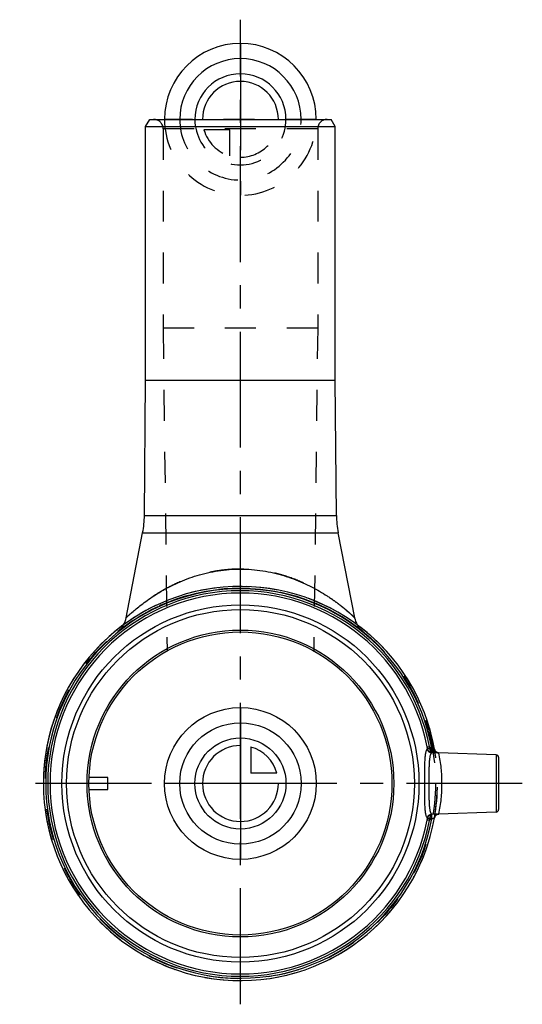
# Model space of a CAD drawing. Header units: millimetres. Extents: x 447 to 553, y 396 to 604.
import ezdxf

# ---------------------------------------------------------------- set-up
doc = ezdxf.new("R2010")
doc.units = ezdxf.units.MM
doc.header["$LTSCALE"] = 65.185185
doc.linetypes.add('CENTER', pattern=[0.6, 0.375, -0.075, 0.075, -0.075])
doc.linetypes.add('HIDDEN', pattern=[0.2, 0.1, -0.1])
for name, color, linetype in [('ACHSEN_S', 7, 'CONTINUOUS'), ('KOERPER', 7, 'CONTINUOUS'), ('KONST.EL_MIT_GEO', 7, 'CONTINUOUS'), ('KURVEN', 7, 'CONTINUOUS')]:
    doc.layers.add(name, color=color, linetype=linetype)

msp = doc.modelspace()

# ---------------------------------------------------------------- linework, layer by layer
at = {"layer": 'ACHSEN_S', "color": 2, "linetype": 'CENTER'}
for p, q in [((493.55, 396.23), (493.55, 603.77)), ((553, 442.77), (447, 442.77))]:
    msp.add_line(p, q, dxfattribs=at)
at = {"layer": 'KOERPER', "color": 7, "linetype": 'Continuous'}
for p, q in [((473.55, 527.77), (473.55, 581.27)), ((513.55, 527.77), (513.55, 581.27)), ((473.3, 499.26), (473.55, 527.77)), ((473.55, 527.77), (513.55, 527.77)), ((513.8, 499.26), (513.55, 527.77)), ((469.45, 477.72), (472.93, 495.62)), ((517.65, 477.72), (514.17, 495.62)), ((547.52, 448.79), (535.32, 449.22)), ((547.52, 436.76), (535.32, 436.33))]:
    msp.add_line(p, q, dxfattribs=at)
at = {"layer": 'KOERPER', "color": 8, "linetype": 'HIDDEN'}
for p, q in [((477.25, 580.77), (477.25, 538.77)), ((509.85, 580.77), (509.85, 538.77)), ((477.25, 538.77), (478.08, 470.73)), ((509.85, 538.77), (477.25, 538.77)), ((509.85, 538.77), (509.02, 470.73))]:
    msp.add_line(p, q, dxfattribs=at)
msp.add_circle((493.55, 442.77), 41.15, dxfattribs=at)
msp.add_arc((493.55, 442.77), 41.55, 169.6908, 126.3761, dxfattribs=at)
at = {"layer": 'KOERPER', "color": 7, "linetype": 'Continuous'}
msp.add_arc((493.55, 442.77), 41.55, 126.3761, 169.6908, dxfattribs=at)
at = {"layer": 'KONST.EL_MIT_GEO', "color": 7, "linetype": 'Continuous'}
for p, q in [((473.55, 581.27), (474.42, 582.77)), ((473.55, 581.27), (513.55, 581.27)), ((474.42, 582.77), (512.68, 582.77)), ((513.55, 581.27), (512.68, 582.77)), ((473.3, 499.26), (513.8, 499.26)), ((472.93, 495.62), (514.17, 495.62)), ((532.94, 450.51), (533.42, 450.6)), ((533.92, 450.2), (533.88, 449.21)), ((533.89, 449.21), (533.88, 449.21)), ((533.92, 450.2), (533.89, 449.21)), ((533.92, 450.2), (533.92, 450.2)), ((534.47, 449.97), (534.47, 449.99)), ((534.48, 449.94), (534.47, 449.97)), ((534.49, 449.92), (534.48, 449.94)), ((534.49, 449.9), (534.49, 449.92)), ((534.5, 449.87), (534.49, 449.9)), ((534.51, 449.85), (534.5, 449.87)), ((534.53, 449.8), (534.52, 449.83)), ((534.54, 449.78), (534.53, 449.81)), ((534.55, 449.76), (534.54, 449.78)), ((534.56, 449.74), (534.55, 449.76)), ((534.57, 449.72), (534.56, 449.74)), ((534.58, 449.7), (534.57, 449.72)), ((534.59, 449.68), (534.58, 449.7)), ((534.6, 449.66), (534.59, 449.68)), ((534.62, 449.64), (534.6, 449.66)), ((534.63, 449.62), (534.61, 449.65)), ((535.26, 449.22), (535.25, 449.23)), ((535.27, 449.22), (535.26, 449.22)), ((535.28, 449.22), (535.27, 449.22)), ((535.28, 449.22), (535.27, 449.22)), ((535.29, 449.22), (535.28, 449.22)), ((535.3, 449.22), (535.29, 449.22)), ((535.29, 449.22), (535.29, 449.22)), ((535.31, 449.22), (535.3, 449.22)), ((535.3, 449.22), (535.3, 449.22)), ((535.32, 449.22), (535.31, 449.22)), ((535.31, 449.22), (535.31, 449.22)), ((535.31, 449.22), (535.31, 449.22)), ((535.32, 449.22), (535.32, 449.22)), ((535.32, 449.22), (535.32, 449.22)), ((535.32, 449.22), (535.32, 449.22)), ((535.32, 449.22), (535.32, 449.22)), ((535.32, 449.22), (535.32, 449.22)), ((547.52, 448.79), (547.52, 436.76)), ((548, 448.29), (548, 437.26)), ((465.6, 444.02), (461.62, 444.02)), ((465.6, 441.52), (465.6, 444.02)), ((461.62, 441.52), (465.6, 441.52)), ((533.88, 436.34), (533.89, 436.34)), ((533.92, 435.35), (533.88, 436.34)), ((533.92, 435.35), (533.89, 436.34)), ((535.32, 436.33), (535.32, 436.33)), ((535.32, 436.33), (535.32, 436.33)), ((535.32, 436.33), (535.32, 436.33)), ((535.32, 436.33), (535.32, 436.33)), ((533.42, 434.95), (532.94, 435.04)), ((533.92, 435.35), (533.92, 435.35))]:
    msp.add_line(p, q, dxfattribs=at)
at = {"layer": 'KONST.EL_MIT_GEO', "color": 8, "linetype": 'HIDDEN'}
for p, q in [((509.85, 580.77), (477.25, 580.77)), ((467.69, 474.78), (467.7, 474.79)), ((519.4, 474.79), (519.41, 474.78)), ((532.82, 456.03), (532.54, 455.94)), ((532.54, 455.94), (532.84, 455.98)), ((532.6, 455.76), (532.88, 455.85)), ((532.66, 455.58), (532.96, 455.63)), ((532.66, 455.56), (532.96, 455.61)), ((532.69, 455.49), (532.99, 455.53)), ((532.78, 455.18), (533.08, 455.23)), ((532.78, 455.18), (533.08, 455.23)), ((532.86, 454.93), (533.16, 454.98)), ((532.91, 454.77), (533.2, 454.86)), ((532.92, 454.74), (533.22, 454.79)), ((532.96, 454.6), (533.26, 454.65)), ((533.01, 454.43), (533.31, 454.48)), ((533.02, 454.41), (533.32, 454.46)), ((533.07, 454.24), (533.37, 454.29)), ((533.09, 454.16), (533.39, 454.2)), ((533.3, 453.42), (533.6, 453.47)), ((533.32, 453.35), (533.61, 453.4)), ((533.32, 453.36), (533.61, 453.4)), ((533.33, 453.31), (533.63, 453.35)), ((533.4, 453.04), (533.7, 453.09)), ((533.5, 452.66), (533.79, 452.7)), ((533.53, 452.53), (533.82, 452.6)), ((533.54, 452.47), (533.84, 452.51)), ((533.65, 451.99), (533.95, 452.06)), ((533.69, 451.81), (533.99, 451.88)), ((533.69, 451.83), (533.99, 451.88)), ((533.69, 451.84), (533.99, 451.88)), ((533.92, 450.75), (534.22, 450.8)), ((533.5, 450.22), (533.01, 450.13)), ((533.5, 450.22), (533.92, 450.2)), ((534, 450.31), (534.3, 450.35)), ((534.01, 450.3), (534.3, 450.35)), ((534.01, 450.29), (534.3, 450.34)), ((534.04, 450.11), (534.34, 450.16)), ((534.06, 449.98), (534.36, 450.03)), ((534.07, 449.93), (534.37, 449.98)), ((534.12, 449.67), (534.41, 449.72)), ((534.12, 449.66), (534.42, 449.7)), ((534.13, 449.57), (534.43, 449.62)), ((534.19, 449.21), (534.49, 449.26)), ((534.47, 450), (534.47, 449.99)), ((535.32, 449.21), (535.32, 449.21)), ((534.58, 435.84), (534.59, 435.86)), ((534.78, 436.1), (534.8, 436.11)), ((534.82, 436.13), (534.83, 436.14)), ((534.85, 436.15), (534.86, 436.16)), ((535.2, 436.31), (535.21, 436.32)), ((535.22, 436.32), (535.23, 436.32)), ((535.29, 436.33), (535.3, 436.33)), ((533.01, 435.42), (533.5, 435.33)), ((533.92, 435.35), (533.5, 435.33)), ((534.53, 435.75), (534.54, 435.78)), ((534.55, 435.8), (534.56, 435.82))]:
    msp.add_line(p, q, dxfattribs=at)
at = {"layer": 'KONST.EL_MIT_GEO', "color": 7, "linetype": 'Continuous'}
for points in [[(534.47, 449.99), (534.46, 450.02), (534.46, 450.02)], [(534.52, 449.83), (534.51, 449.85), (534.5, 449.87)], [(535.25, 449.23), (535.24, 449.23), (535.23, 449.23), (535.22, 449.23), (535.21, 449.23), (535.2, 449.24), (535.19, 449.24), (535.18, 449.24), (535.16, 449.25), (535.15, 449.25), (535.14, 449.25), (535.13, 449.26), (535.11, 449.26), (535.1, 449.27), (535.09, 449.27), (535.07, 449.28), (535.06, 449.28), (535.05, 449.29), (535.03, 449.29), (535.02, 449.3), (535, 449.31), (534.99, 449.31), (534.97, 449.32), (534.96, 449.33), (534.94, 449.34), (534.93, 449.35), (534.91, 449.36), (534.9, 449.36), (534.88, 449.37), (534.87, 449.39), (534.85, 449.4), (534.84, 449.41), (534.82, 449.42), (534.81, 449.43), (534.79, 449.44), (534.78, 449.46), (534.76, 449.47), (534.75, 449.48), (534.74, 449.5), (534.72, 449.51), (534.71, 449.53), (534.69, 449.54), (534.68, 449.56), (534.67, 449.57), (534.65, 449.59), (534.64, 449.61), (534.63, 449.63)], [(535.26, 449.23), (535.24, 449.23), (535.24, 449.23), (535.23, 449.23), (535.22, 449.23), (535.21, 449.23), (535.19, 449.24), (535.18, 449.24), (535.17, 449.24), (535.16, 449.25), (535.15, 449.25), (535.13, 449.25), (535.12, 449.26), (535.11, 449.26), (535.09, 449.27), (535.08, 449.27), (535.07, 449.28), (535.05, 449.28), (535.04, 449.29), (535.02, 449.3), (535.01, 449.3), (534.99, 449.31), (534.98, 449.32), (534.96, 449.33), (534.95, 449.33), (534.93, 449.34), (534.92, 449.35), (534.9, 449.36), (534.89, 449.37), (534.87, 449.38), (534.86, 449.39), (534.84, 449.4), (534.83, 449.41), (534.81, 449.43), (534.8, 449.44), (534.78, 449.45), (534.77, 449.47), (534.75, 449.48), (534.74, 449.49), (534.72, 449.51), (534.71, 449.52), (534.7, 449.54), (534.68, 449.55), (534.67, 449.57), (534.66, 449.59), (534.64, 449.61), (534.63, 449.62)], [(534.46, 435.53), (534.46, 435.53), (534.47, 435.56), (534.48, 435.59), (534.48, 435.61), (534.49, 435.64), (534.5, 435.66), (534.5, 435.68), (534.51, 435.71), (534.52, 435.73), (534.53, 435.75), (534.54, 435.78), (534.55, 435.8), (534.56, 435.82), (534.58, 435.84), (534.59, 435.86), (534.6, 435.88), (534.61, 435.9), (534.63, 435.92), (534.64, 435.94), (534.65, 435.96), (534.67, 435.98), (534.68, 435.99), (534.69, 436.01), (534.71, 436.03), (534.72, 436.04), (534.74, 436.06), (534.75, 436.07), (534.77, 436.09), (534.78, 436.1), (534.8, 436.11), (534.82, 436.13), (534.83, 436.14), (534.85, 436.15), (534.86, 436.16), (534.88, 436.17), (534.89, 436.18), (534.91, 436.19), (534.93, 436.2), (534.94, 436.21), (534.96, 436.22), (534.97, 436.23), (534.99, 436.24), (535, 436.24), (535.02, 436.25), (535.03, 436.26), (535.05, 436.26), (535.06, 436.27), (535.08, 436.28), (535.09, 436.28), (535.1, 436.29), (535.12, 436.29), (535.13, 436.29), (535.14, 436.3), (535.16, 436.3), (535.17, 436.31), (535.18, 436.31), (535.19, 436.31), (535.2, 436.31), (535.21, 436.32), (535.22, 436.32), (535.23, 436.32), (535.24, 436.32), (535.25, 436.32), (535.26, 436.32), (535.26, 436.33), (535.27, 436.33), (535.28, 436.33), (535.28, 436.33), (535.29, 436.33), (535.29, 436.33), (535.3, 436.33), (535.3, 436.33)], [(535.3, 436.33), (535.3, 436.33), (535.3, 436.33), (535.31, 436.33), (535.31, 436.33), (535.31, 436.33), (535.32, 436.33), (535.32, 436.33), (535.32, 436.33), (535.32, 436.33)]]:
    msp.add_lwpolyline(points, dxfattribs=at)
at = {"layer": 'KONST.EL_MIT_GEO', "color": 8, "linetype": 'HIDDEN'}
for points in [[(534.61, 435.9), (534.63, 435.92), (534.64, 435.94), (534.65, 435.96)], [(534.74, 436.06), (534.75, 436.07), (534.77, 436.09)], [(535.26, 436.32), (535.26, 436.33), (535.27, 436.33)], [(534.48, 435.61), (534.49, 435.64), (534.5, 435.66), (534.5, 435.68), (534.51, 435.71), (534.52, 435.73)]]:
    msp.add_lwpolyline(points, dxfattribs=at)
at = {"layer": 'KONST.EL_MIT_GEO', "color": 7, "linetype": 'Continuous'}
for radius in [37.66, 36.68, 32.35, 31.95]:
    msp.add_circle((493.55, 442.77), radius, dxfattribs=at)
at = {"layer": 'KONST.EL_MIT_GEO', "color": 8, "linetype": 'HIDDEN'}
for centre, radius, start, end in [((475.25, 580.77), 2, 0, 90), ((511.85, 580.77), 2, 90, 180), ((493.55, 442.77), 41.15, 51.0631, 128.9369), ((464.55, 478.67), 5, 308.9819, 330.7366), ((522.55, 478.67), 5, 209.2498, 231.0181), ((493.55, 442.77), 41.15, 9, 18.6529), ((493.55, 442.77), 41.45, 9, 18.6529), ((493.55, 442.77), 40.14, 10.5506, 11.1046), ((493.55, 442.77), 40.63, 10.5506, 11.1047), ((530.62, 449.68), 2.44, 9.0584, 10.5554), ((523.99, 449.49), 9.53, 3.5815, 4.3434), ((493.55, 442.77), 41.55, 349.9543, 10.0457), ((535.45, 450.2), 0.998, 190.0981, 268.1107), ((535.44, 450.2), 0.995, 190.0459, 191.6058), ((535.45, 450.2), 0.999, 191.746, 204.5395), ((535.45, 450.2), 0.999, 204.7852, 262.7976), ((535.44, 450.2), 0.996, 204.5592, 204.7509), ((535.45, 450.2), 1, 262.8646, 268.0492), ((503.97, 442.76), 32.09, 0.0232, 11.5716), ((503.97, 442.79), 32.09, 348.4284, 359.9768), ((535.45, 435.35), 0.998, 91.8894, 169.9019), ((535.45, 435.35), 0.999, 97.2734, 153.3858), ((535.45, 435.35), 1, 91.9507, 97.1354), ((535.45, 435.35), 1, 97.1366, 97.3053), ((493.55, 442.77), 40.14, 348.8954, 349.4494), ((530.62, 435.87), 2.43, 349.4445, 350.9416), ((493.55, 442.77), 40.63, 348.8951, 349.4494), ((523.99, 436.06), 9.53, 355.6565, 356.4186), ((535.44, 435.35), 0.995, 168.6329, 169.9542), ((535.45, 435.35), 1, 153.4509, 168.5995)]:
    msp.add_arc(centre, radius, start, end, dxfattribs=at)
at = {"layer": 'KONST.EL_MIT_GEO', "color": 7, "linetype": 'Continuous'}
for centre, radius, start, end in [((453.3, 499.44), 20, 349, 359.5), ((533.8, 499.44), 20, 180.5, 191), ((493.55, 442.77), 41.55, 10.0457, 349.9543), ((493.55, 442.77), 41.05, 10.4211, 349.5789), ((493.55, 442.77), 40.63, 11.1047, 348.8951), ((493.55, 442.77), 40.14, 11.1046, 348.8954), ((464.55, 478.67), 5, 330.7366, 349), ((522.55, 478.67), 5, 191, 209.2498), ((547.5, 448.29), 0.5, 0, 88), ((547.5, 437.26), 0.5, 272, 360)]:
    msp.add_arc(centre, radius, start, end, dxfattribs=at)
at = {"layer": 'KONST.EL_MIT_GEO', "color": 8, "linetype": 'HIDDEN'}
for points, knots in [([(493.55, 487.97), (492.76, 487.97), (491.19, 487.91), (488.86, 487.64), (486.59, 487.21), (484.41, 486.63), (482.34, 485.93), (480.38, 485.12), (478.55, 484.24), (476.86, 483.31), (475.55, 482.5), (474.57, 481.85), (473.89, 481.37), (473.25, 480.91), (472.65, 480.45), (472.09, 480.01), (471.57, 479.59), (471.11, 479.2), (470.75, 478.89), (470.49, 478.67), (470.32, 478.51), (470.16, 478.37), (470.02, 478.24), (469.89, 478.12), (469.78, 478.02), (469.69, 477.94), (469.64, 477.89), (469.6, 477.85), (469.56, 477.82), (469.54, 477.79), (469.51, 477.77), (469.49, 477.75), (469.48, 477.74), (469.47, 477.73), (469.46, 477.73), (469.46, 477.72), (469.46, 477.72), (469.46, 477.72), (469.45, 477.72), (469.45, 477.72)], [0, 0, 0, 0, 0.088322, 0.175905, 0.262075, 0.346255, 0.427975, 0.50684, 0.582494, 0.65456, 0.722584, 0.754902, 0.785969, 0.815675, 0.843891, 0.870463, 0.895216, 0.917948, 0.93843, 0.94775, 0.956413, 0.964384, 0.971631, 0.97812, 0.98382, 0.9887, 0.990824, 0.992734, 0.994426, 0.995897, 0.997147, 0.998172, 0.998971, 0.999285, 0.999542, 0.999742, 0.999885, 0.999971, 1, 1, 1, 1]), ([(517.65, 477.72), (517.63, 477.73), (517.59, 477.77), (517.48, 477.87), (517.31, 478.03), (517.07, 478.25), (516.77, 478.53), (516.25, 478.98), (515.49, 479.63), (514.42, 480.48), (513.18, 481.4), (511.78, 482.36), (509.66, 483.67), (506.67, 485.21), (503.37, 486.45), (500.51, 487.21), (498.24, 487.64), (495.91, 487.91), (494.34, 487.97), (493.55, 487.97)], [0, 0, 0, 0, 0.001829, 0.007267, 0.016183, 0.028373, 0.043594, 0.061579, 0.104798, 0.156129, 0.214056, 0.277447, 0.34548, 0.493167, 0.653695, 0.737887, 0.824069, 0.911666, 1, 1, 1, 1]), ([(533.51, 450.09), (533.45, 450.08), (533.35, 450.07), (533.23, 450.05), (533.14, 450.05), (533.09, 450.05), (533.05, 450.06), (533.03, 450.06), (533.02, 450.06)], [0, 0, 0, 0, 0.341785, 0.642696, 0.767185, 0.869705, 0.94773, 1, 1, 1, 1]), ([(533.88, 449.21), (533.78, 449.22), (533.58, 449.28), (533.32, 449.47), (533.12, 449.73), (533.04, 449.95), (533.02, 450.06)], [0, 0, 0, 0, 0.234949, 0.479341, 0.73502, 1, 1, 1, 1]), ([(533.51, 450.09), (533.51, 449.98), (533.53, 449.82), (533.59, 449.62), (533.63, 449.5), (533.69, 449.39), (533.76, 449.29), (533.83, 449.23), (533.88, 449.21)], [0, 0, 0, 0, 0.329673, 0.478826, 0.613724, 0.732975, 0.836339, 1, 1, 1, 1]), ([(535.32, 449.22), (535.33, 449.22), (535.36, 449.22), (535.39, 449.21), (535.4, 449.21), (535.41, 449.2), (535.41, 449.2)], [0, 0, 0, 0, 0.403508, 0.702966, 0.897507, 1, 1, 1, 1]), ([(533.02, 435.49), (533.04, 435.6), (533.12, 435.82), (533.32, 436.08), (533.58, 436.27), (533.78, 436.33), (533.88, 436.34)], [0, 0, 0, 0, 0.26498, 0.520659, 0.765051, 1, 1, 1, 1]), ([(533.88, 436.34), (533.83, 436.32), (533.76, 436.26), (533.69, 436.16), (533.63, 436.05), (533.59, 435.93), (533.53, 435.73), (533.51, 435.57), (533.51, 435.46)], [0, 0, 0, 0, 0.163661, 0.267025, 0.386276, 0.521174, 0.670327, 1, 1, 1, 1]), ([(535.32, 436.33), (535.33, 436.33), (535.36, 436.33), (535.39, 436.34), (535.4, 436.34), (535.41, 436.35), (535.41, 436.35)], [0, 0, 0, 0, 0.403509, 0.702967, 0.897508, 1, 1, 1, 1]), ([(533.02, 435.49), (533.03, 435.49), (533.05, 435.49), (533.09, 435.5), (533.14, 435.5), (533.23, 435.5), (533.35, 435.48), (533.45, 435.47), (533.51, 435.46)], [0, 0, 0, 0, 0.05227, 0.130295, 0.232815, 0.357304, 0.658215, 1, 1, 1, 1])]:
    msp.add_open_spline(points, degree=3, knots=knots, dxfattribs=at)
at = {"layer": 'KONST.EL_MIT_GEO', "color": 7, "linetype": 'Continuous'}
for points, knots in [([(469.45, 477.72), (469.47, 477.73), (469.51, 477.77), (469.62, 477.87), (469.79, 478.03), (470.03, 478.25), (470.33, 478.53), (470.85, 478.98), (471.61, 479.63), (472.68, 480.48), (473.92, 481.4), (475.32, 482.36), (477.44, 483.67), (480.43, 485.21), (483.73, 486.45), (486.59, 487.21), (488.86, 487.64), (491.19, 487.91), (492.76, 487.97), (493.55, 487.97)], [0, 0, 0, 0, 0.001829, 0.007267, 0.016183, 0.028373, 0.043594, 0.061579, 0.104798, 0.156129, 0.214056, 0.277447, 0.34548, 0.493167, 0.653695, 0.737887, 0.824069, 0.911666, 1, 1, 1, 1]), ([(493.55, 487.97), (494.34, 487.97), (495.91, 487.91), (498.24, 487.64), (500.51, 487.21), (502.69, 486.63), (504.76, 485.93), (506.72, 485.12), (508.55, 484.24), (510.24, 483.31), (511.55, 482.5), (512.53, 481.85), (513.21, 481.37), (513.85, 480.91), (514.45, 480.45), (515.01, 480.01), (515.53, 479.59), (515.99, 479.2), (516.35, 478.89), (516.61, 478.67), (516.78, 478.51), (516.94, 478.37), (517.08, 478.24), (517.21, 478.12), (517.32, 478.02), (517.41, 477.94), (517.46, 477.89), (517.5, 477.85), (517.54, 477.82), (517.56, 477.79), (517.59, 477.77), (517.61, 477.75), (517.62, 477.74), (517.63, 477.73), (517.64, 477.73), (517.64, 477.72), (517.64, 477.72), (517.64, 477.72), (517.65, 477.72), (517.65, 477.72)], [0, 0, 0, 0, 0.088322, 0.175905, 0.262075, 0.346255, 0.427975, 0.50684, 0.582494, 0.65456, 0.722584, 0.754902, 0.785969, 0.815675, 0.843891, 0.870463, 0.895216, 0.917948, 0.93843, 0.94775, 0.956413, 0.964384, 0.971631, 0.97812, 0.98382, 0.9887, 0.990824, 0.992734, 0.994426, 0.995897, 0.997147, 0.998172, 0.998971, 0.999285, 0.999542, 0.999742, 0.999885, 0.999971, 1, 1, 1, 1]), ([(532.95, 450.02), (532.96, 450.03), (532.96, 450.05), (532.97, 450.1), (532.97, 450.15), (532.97, 450.23), (532.97, 450.36), (532.95, 450.46), (532.94, 450.51)], [0, 0, 0, 0, 0.06036, 0.146439, 0.255223, 0.382877, 0.678378, 1, 1, 1, 1]), ([(533.92, 450.2), (533.86, 450.2), (533.78, 450.23), (533.68, 450.28), (533.58, 450.34), (533.48, 450.44), (533.43, 450.55), (533.42, 450.6)], [0, 0, 0, 0, 0.249846, 0.375251, 0.500659, 0.750765, 1, 1, 1, 1]), ([(532.95, 450.02), (532.91, 449.99), (532.83, 449.91), (532.74, 449.73), (532.66, 449.51), (532.59, 449.23), (532.53, 448.9), (532.48, 448.52), (532.44, 448.09), (532.4, 447.44), (532.37, 446.53), (532.35, 445.35), (532.35, 444.09), (532.35, 443.22), (532.35, 442.77)], [0, 0, 0, 0, 0.02103, 0.047228, 0.07957, 0.118463, 0.164002, 0.216079, 0.274448, 0.338751, 0.483302, 0.645334, 0.819541, 1, 1, 1, 1]), ([(532.95, 450.02), (532.97, 449.95), (533.02, 449.83), (533.12, 449.69), (533.23, 449.62), (533.31, 449.59), (533.39, 449.58), (533.48, 449.58), (533.57, 449.61), (533.68, 449.67), (533.77, 449.77), (533.84, 449.88), (533.88, 449.98), (533.91, 450.09), (533.92, 450.16), (533.92, 450.2)], [0, 0, 0, 0, 0.135067, 0.259019, 0.317096, 0.373087, 0.427993, 0.482933, 0.539065, 0.59731, 0.72171, 0.788428, 0.857517, 0.928311, 1, 1, 1, 1]), ([(532.95, 450.02), (532.97, 449.91), (533.06, 449.7), (533.27, 449.44), (533.56, 449.27), (533.77, 449.22), (533.88, 449.21)], [0, 0, 0, 0, 0.250501, 0.501411, 0.751533, 1, 1, 1, 1]), ([(533.88, 449.21), (533.84, 449.18), (533.76, 449.11), (533.67, 448.95), (533.59, 448.75), (533.52, 448.5), (533.46, 448.2), (533.41, 447.86), (533.38, 447.48), (533.34, 446.9), (533.31, 446.09), (533.3, 445.05), (533.3, 443.93), (533.29, 443.16), (533.29, 442.77)], [0, 0, 0, 0, 0.022381, 0.049528, 0.082596, 0.122103, 0.16818, 0.220718, 0.279443, 0.343963, 0.488384, 0.649413, 0.821819, 1, 1, 1, 1]), ([(535.32, 449.22), (535.29, 449.22), (535.21, 449.22), (535.01, 449.21), (534.72, 449.2), (534.32, 449.2), (534.03, 449.2), (533.89, 449.21)], [0, 0, 0, 0, 0.072115, 0.166784, 0.408015, 0.693913, 1, 1, 1, 1]), ([(534.46, 450.02), (534.46, 450.03), (534.45, 450.04), (534.43, 450.05), (534.4, 450.06), (534.36, 450.07), (534.26, 450.09), (534.11, 450.13), (533.99, 450.17), (533.92, 450.2)], [0, 0, 0, 0, 0.040607, 0.069766, 0.106301, 0.202222, 0.326861, 0.641621, 1, 1, 1, 1]), ([(532.35, 442.77), (532.35, 442.33), (532.35, 441.46), (532.35, 440.2), (532.37, 439.02), (532.4, 438.11), (532.44, 437.46), (532.48, 437.03), (532.53, 436.65), (532.59, 436.32), (532.66, 436.04), (532.74, 435.82), (532.83, 435.64), (532.91, 435.56), (532.95, 435.53)], [0, 0, 0, 0, 0.180459, 0.354667, 0.516698, 0.661249, 0.725553, 0.783921, 0.835998, 0.881537, 0.92043, 0.952772, 0.97897, 1, 1, 1, 1]), ([(533.29, 442.77), (533.29, 442.39), (533.3, 441.62), (533.3, 440.5), (533.31, 439.46), (533.34, 438.65), (533.38, 438.07), (533.41, 437.69), (533.46, 437.35), (533.52, 437.05), (533.59, 436.8), (533.67, 436.6), (533.76, 436.44), (533.84, 436.37), (533.88, 436.34)], [0, 0, 0, 0, 0.178181, 0.350587, 0.511616, 0.656037, 0.720557, 0.779282, 0.831821, 0.877897, 0.917404, 0.950472, 0.977619, 1, 1, 1, 1]), ([(532.95, 435.53), (532.97, 435.64), (533.06, 435.85), (533.27, 436.11), (533.56, 436.28), (533.77, 436.33), (533.88, 436.34)], [0, 0, 0, 0, 0.250501, 0.501411, 0.751533, 1, 1, 1, 1]), ([(533.92, 435.35), (533.92, 435.39), (533.91, 435.46), (533.88, 435.57), (533.84, 435.67), (533.77, 435.78), (533.68, 435.88), (533.57, 435.94), (533.48, 435.97), (533.39, 435.97), (533.31, 435.96), (533.23, 435.93), (533.12, 435.86), (533.02, 435.72), (532.97, 435.6), (532.95, 435.53)], [0, 0, 0, 0, 0.071689, 0.142483, 0.211572, 0.27829, 0.40269, 0.460935, 0.517067, 0.572007, 0.626913, 0.682904, 0.740981, 0.864933, 1, 1, 1, 1]), ([(533.89, 436.34), (534.03, 436.35), (534.32, 436.35), (534.72, 436.35), (535.01, 436.34), (535.21, 436.33), (535.29, 436.33), (535.32, 436.33)], [0, 0, 0, 0, 0.306087, 0.591985, 0.833216, 0.927885, 1, 1, 1, 1]), ([(532.94, 435.04), (532.95, 435.09), (532.97, 435.19), (532.97, 435.32), (532.97, 435.4), (532.97, 435.45), (532.96, 435.5), (532.96, 435.52), (532.95, 435.53)], [0, 0, 0, 0, 0.321621, 0.61712, 0.744774, 0.853558, 0.939639, 1, 1, 1, 1]), ([(533.92, 435.35), (533.86, 435.35), (533.78, 435.32), (533.68, 435.27), (533.58, 435.21), (533.48, 435.11), (533.43, 435), (533.42, 434.95)], [0, 0, 0, 0, 0.249846, 0.37525, 0.500659, 0.750764, 1, 1, 1, 1]), ([(533.92, 435.35), (533.99, 435.38), (534.11, 435.42), (534.26, 435.46), (534.36, 435.48), (534.4, 435.49), (534.43, 435.5), (534.45, 435.51), (534.46, 435.52), (534.46, 435.53)], [0, 0, 0, 0, 0.358379, 0.673139, 0.797778, 0.8937, 0.930234, 0.959393, 1, 1, 1, 1])]:
    msp.add_open_spline(points, degree=3, knots=knots, dxfattribs=at)
at = {"layer": 'KONST.EL_MIT_GEO', "color": 8, "linetype": 'HIDDEN'}
for points in [[(532.95, 450.02), (532.98, 450.04), (533, 450.05), (533.02, 450.06)], [(533.02, 435.49), (533, 435.5), (532.98, 435.51), (532.95, 435.53)]]:
    msp.add_open_spline(points, degree=3, dxfattribs=at)
at = {"layer": 'KURVEN', "color": 40, "linetype": 'Continuous'}
for p, q in [((493.55, 598.77), (493.55, 582.77)), ((493.55, 458.77), (493.55, 426.77)), ((495.75, 450.47), (495.75, 444.98)), ((501.24, 444.98), (495.75, 444.98)), ((509.55, 442.77), (477.55, 442.77))]:
    msp.add_line(p, q, dxfattribs=at)
at = {"layer": 'KURVEN', "color": 8, "linetype": 'HIDDEN'}
for p, q in [((509.55, 582.77), (477.55, 582.77)), ((493.55, 582.77), (493.55, 566.77)), ((491.35, 580.58), (485.86, 580.58)), ((491.35, 575.08), (491.35, 580.58))]:
    msp.add_line(p, q, dxfattribs=at)
at = {"layer": 'KURVEN', "color": 40, "linetype": 'Continuous'}
for radius in [16, 12.8, 9.6]:
    msp.add_circle((493.55, 442.77), radius, dxfattribs=at)
for centre, radius, start, end in [((493.55, 582.77), 16, 0, 180), ((493.55, 582.77), 12.8, 0, 180), ((493.55, 582.77), 9.6, 0.0001, 180), ((493.55, 582.77), 8, 0.0001, 180), ((493.55, 442.77), 8, 90, 360), ((493.55, 442.77), 8, 15.962, 74.038)]:
    msp.add_arc(centre, radius, start, end, dxfattribs=at)
at = {"layer": 'KURVEN', "color": 8, "linetype": 'HIDDEN'}
for radius, start, end in [(16, 180, 360), (12.8, 180, 360), (9.6, 180, 0.0001), (8, 270, 0.0001), (8, 195.962, 254.038)]:
    msp.add_arc((493.55, 582.77), radius, start, end, dxfattribs=at)

doc.saveas('drawing.dxf')
